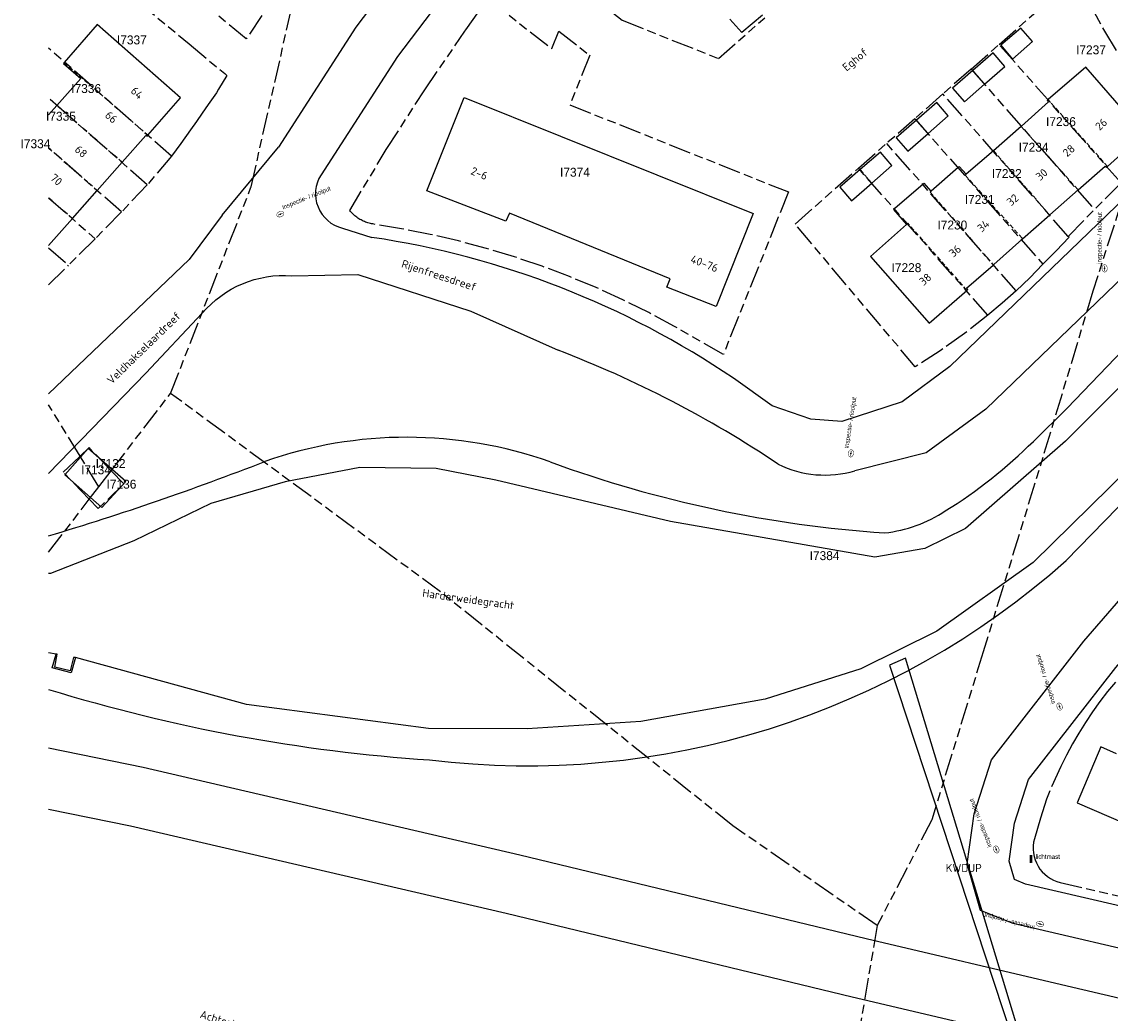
# Model space of a CAD drawing. Extents: x 168491 to 169507, y 481494 to 482503.
# Tile 38 of 108: x 168497 to 168619, y 482133 to 482244. Entities that reach past the tile are written whole.
import ezdxf
from ezdxf.enums import TextEntityAlignment as Align

# ---------------------------------------------------------------- set-up
doc = ezdxf.new("R2010")
doc.units = 0
doc.header["$LTSCALE"] = 0.5
doc.linetypes.add('KAD', pattern=[12, 5, -1, 2, -1, 2, -1])
doc.linetypes.add('STIPPELFIJN', pattern=[1.5, 1, -0.5])
doc.layers.get('0').update_dxf_attribs({"linetype": 'CONTINUOUS'})
for name, color, linetype in [('G01', 3, 'KAD'), ('G_BTD', 3, 'CONTINUOUS'), ('G_KWDUPM1', 7, 'CONTINUOUS'), ('G_OWT', 7, 'CONTINUOUS'), ('G_PNDMV', 1, 'CONTINUOUS'), ('G_PSHD', 1, 'CONTINUOUS'), ('G_WGD', 2, 'CONTINUOUS'), ('G_WTD', 4, 'CONTINUOUS'), ('KWDUP', 7, 'CONTINUOUS'), ('NAR', 7, 'CONTINUOUS'), ('ORL', 7, 'CONTINUOUS'), ('PPAL', 7, 'CONTINUOUS'), ('PPUT', 7, 'CONTINUOUS'), ('Z01', 2, 'CONTINUOUS')]:
    doc.layers.add(name, color=color, linetype=linetype)
doc.styles.add('ISO', font='isocpeur.ttf', dxfattribs={"height": 1})

# ---------------------------------------------------------------- blocks, each defined once
blk = doc.blocks.new('put')
at = {"linetype": 'ByBlock', "lineweight": -2}
h = blk.add_hatch(color=0, dxfattribs=at)
h.dxf.hatch_style = 1
edge = h.paths.add_edge_path()
edge.add_spline(control_points=[(0.44, 0), (0.44, 0.04), (0.43, 0.09), (0.36, 0.2), (0.28, 0.26), (0.09, 0.32), (-0.02, 0.33), (-0.22, 0.29), (-0.31, 0.24), (-0.42, 0.12), (-0.44, 0.06), (-0.44, -0.06), (-0.42, -0.12), (-0.33, -0.22), (-0.28, -0.26), (-0.1, -0.33), (0.04, -0.33), (0.27, -0.27), (0.37, -0.2), (0.43, -0.08), (0.44, -0.04), (0.44, 0)], knot_values=[0, 0, 0, 0, 0.380029, 0.380029, 1.118666, 1.118666, 1.857303, 1.857303, 2.59594, 2.59594, 3.13294, 3.13294, 3.66994, 3.66994, 4.20694, 4.20694, 5.079565, 5.079565, 5.952189, 5.952189, 6.283185, 6.283185, 6.283185, 6.283185], degree=3, periodic=0)
edge = h.paths.add_edge_path(flags=16)
edge.add_ellipse((0, 0), major_axis=(0.392, 0), ratio=0.689655, start_angle=0, end_angle=360)
h = blk.add_hatch(color=0, dxfattribs=at)
h.dxf.hatch_style = 1
h.paths.add_polyline_path([(-0.1, 0, -0.096396), (-0.09, 0.04), (-0.25, 0.04, 1), (-0.25, -0.04), (-0.09, -0.04, -0.096396)])
at = {"linetype": 'ByBlock', "lineweight": -2, "true_color": 0x681648}
h = blk.add_hatch(color=219, dxfattribs=at)
h.dxf.hatch_style = 1
h.paths.add_polyline_path([(0.1, 0, 1), (-0.1, 0, 1)])
at = {"linetype": 'ByBlock', "lineweight": -2}
h = blk.add_hatch(color=0, dxfattribs=at)
h.dxf.hatch_style = 1
h.paths.add_polyline_path([(0.25, 0.04), (0.09, 0.04, -0.096396), (0.1, 0, -0.096396), (0.09, -0.04), (0.25, -0.04, 1)])
at = {"color": 0, "linetype": 'ByBlock', "lineweight": -2}
blk.add_attdef('PUT', (0.5, 0.35), '', height=0.5, dxfattribs=at)
blk = doc.blocks.new('PAAL')
at = {"linetype": 'ByBlock', "lineweight": -2}
h = blk.add_hatch(color=0, dxfattribs=at)
h.dxf.hatch_style = 1
h.paths.add_polyline_path([(0.15, 0.8), (-0.15, 0.8), (-0.15, -0.1), (0, -0.1, -0.414214), (-0.1, 0, -1), (0.1, 0, -0.414214), (0, -0.1), (0.15, -0.1)])
at = {"linetype": 'ByBlock', "lineweight": -2, "true_color": 0x681648}
h = blk.add_hatch(color=219, dxfattribs=at)
h.dxf.hatch_style = 1
h.paths.add_polyline_path([(-0.1, 0, 1), (0.1, 0, 1)])
at = {"color": 0, "linetype": 'ByBlock', "lineweight": -2}
blk.add_attdef('PAAL', (0.5, 0.35), '', height=0.5, dxfattribs=at)

msp = doc.modelspace()

# ---------------------------------------------------------------- linework, layer by layer
at = {"layer": 'G01'}
for p, q in [((168603.416, 482238.46), (168606.569, 482241.234)), ((168620.238, 482225.7), (168606.569, 482241.234)), ((168513.776, 482228.697), (168500, 482240.8151)), ((168603.416, 482238.46), (168600.262, 482235.685)), ((168603.416, 482238.46), (168617.253, 482222.735)), ((168511.053, 482225.499), (168500, 482235.2215)), ((168600.262, 482235.685), (168597.109, 482232.91)), ((168614.319, 482219.711), (168600.262, 482235.685)), ((168597.109, 482232.91), (168593.956, 482230.136)), ((168597.109, 482232.91), (168611.474, 482216.586)), ((168590.803, 482227.361), (168593.956, 482230.136)), ((168608.495, 482213.614), (168593.956, 482230.136)), ((168513.776, 482228.697), (168511.053, 482225.499)), ((168605.316, 482210.869), (168590.803, 482227.361)), ((168511.053, 482225.499), (168508.161, 482222.449)), ((168620.238, 482225.7), (168617.253, 482222.735)), ((168500, 482224.0344), (168505.206, 482219.455)), ((168508.161, 482222.449), (168505.206, 482219.455)), ((168614.319, 482219.711), (168617.253, 482222.735)), ((168505.206, 482219.455), (168502.228, 482216.481)), ((168500, 482218.4409), (168502.228, 482216.481)), ((168500, 482214.2879), (168502.228, 482216.481)), ((168507.015, 482193.443), (168513.677, 482202.11)), ((168503.53, 482195.072), (168500, 482200.8149)), ((168505.635, 482191.647), (168503.53, 482195.072)), ((168505.635, 482191.647), (168507.015, 482193.443)), ((168504.55, 482190.232), (168505.635, 482191.647)), ((168592.906, 482142.437), (168590.395, 482127.795))]:
    msp.add_line(p, q, dxfattribs=at)
for points in [[(168527.603, 482250.074), (168527.197, 482249.497), (168522.149, 482241.846), (168503.703, 482257.168), (168510.142, 482264.583)], [(168563.814, 482262.984), (168562.893, 482262.07), (168561.328, 482260.519), (168561.038, 482260.231), (168560.942, 482260.13), (168560.107, 482259.282), (168556.89, 482255.77), (168553.795, 482252.15), (168564.318, 482243.957), (168575.096, 482239.648), (168580.309, 482244.235)], [(168500, 482252.9494), (168500.715, 482253.787), (168515.745, 482241.288), (168519.742, 482237.964), (168519.993, 482237.756), (168519.043, 482236.206), (168518.806, 482235.818), (168517.871, 482234.495), (168517.219, 482233.545), (168516.568, 482232.594), (168515.917, 482231.644), (168514.834, 482230.119), (168513.776, 482228.697)], [(168513.677, 482202.11), (168522.689, 482225.239), (168522.701, 482225.269), (168528.667, 482251.586)], [(168606.569, 482241.234), (168615.221, 482248.848), (168616.734, 482245.741), (168618.388, 482242.707), (168620.182, 482239.753), (168622.11, 482236.886), (168623.818, 482234.583)], [(168508.161, 482222.449), (168500, 482229.628)], [(168605.316, 482210.869), (168602.686, 482208.823), (168599.967, 482206.898), (168597.163, 482205.096), (168583.689, 482221.101), (168590.803, 482227.361)], [(168621.283, 482226.705), (168617.08, 482213.556), (168612.33, 482197.779), (168604.778, 482173.128), (168599.008, 482154.282), (168598.991, 482154.228), (168592.906, 482142.437)], [(168611.474, 482216.586), (168612.96, 482218.08), (168614.403, 482219.616), (168614.319, 482219.711)], [(168608.495, 482213.614), (168610.027, 482215.054), (168611.474, 482216.586)], [(168608.495, 482213.614), (168606.925, 482212.219), (168605.316, 482210.869)], [(168592.906, 482142.437), (168576.704, 482153.623), (168543.92, 482179.867), (168513.677, 482202.11)], [(168504.55, 482190.232), (168501.64, 482193.26), (168503.53, 482195.072)], [(168507.015, 482193.443), (168504.53, 482196.03), (168503.53, 482195.072)], [(168507.015, 482193.443), (168508.44, 482191.96), (168505.55, 482189.19), (168504.55, 482190.232)], [(168500, 482184.2993), (168504.55, 482190.232)], [(168619.601, 482169.734), (168618.734, 482168.674), (168617.871, 482167.55), (168617.044, 482166.399), (168616.253, 482165.224), (168615.499, 482164.023), (168614.783, 482162.8), (168614.105, 482161.555), (168613.467, 482160.29), (168612.236, 482157.555), (168611.894, 482156.626), (168611.194, 482154.484), (168610.522, 482152.162), (168610.436, 482151.775), (168610.39, 482151.382), (168610.383, 482150.986), (168610.416, 482150.592), (168610.488, 482150.202), (168610.598, 482149.822), (168610.746, 482149.455), (168610.93, 482149.104), (168611.148, 482148.774), (168611.398, 482148.467), (168611.678, 482148.187), (168611.984, 482147.935), (168612.314, 482147.716), (168612.663, 482147.531), (168613.03, 482147.382), (168613.41, 482147.27), (168636.094, 482142.038)]]:
    msp.add_lwpolyline(points, dxfattribs=at)
msp.add_lwpolyline([(168549.255, 482246.344), (168556.418, 482240.764), (168557.201, 482242.722), (168560.66, 482240.025), (168558.431, 482234.467), (168582.937, 482224.693), (168581.811, 482221.876), (168575.651, 482206.466), (168570.176, 482209.628), (168567.298, 482211.17), (168564.371, 482212.617), (168561.398, 482213.967), (168558.381, 482215.217), (168555.326, 482216.368), (168552.233, 482217.417), (168549.108, 482218.363), (168545.954, 482219.206), (168542.773, 482219.944), (168539.569, 482220.576), (168536.347, 482221.103), (168536.209, 482221.128), (168536.073, 482221.157), (168535.937, 482221.191), (168535.802, 482221.23), (168535.669, 482221.273), (168535.538, 482221.32), (168535.408, 482221.372), (168535.28, 482221.428), (168535.154, 482221.489), (168535.03, 482221.554), (168534.908, 482221.623), (168534.788, 482221.695), (168534.672, 482221.772), (168534.557, 482221.853), (168534.446, 482221.938), (168534.337, 482222.026), (168534.232, 482222.118), (168534.129, 482222.213), (168534.03, 482222.312), (168533.935, 482222.414), (168533.842, 482222.519), (168533.754, 482222.627), (168537.862, 482229.445), (168542.163, 482236.143), (168546.655, 482242.715), (168546.773, 482242.883)], close=True, dxfattribs=at)
at = {"layer": 'G_BTD', "linetype": 'Continuous', "lineweight": 25, "transparency": 33554687}
msp.add_lwpolyline([(168508.661, 482192.245), (168504.419, 482195.949), (168501.811, 482192.963), (168505.971, 482189.33), (168508.661, 482192.245)], dxfattribs=at)
at = {"layer": 'G_KWDUPM1', "linetype": 'Continuous', "lineweight": 25, "transparency": 33554687}
msp.add_lwpolyline([(168608.934, 482127.112), (168609.833, 482127.05), (168596.061, 482172.422), (168594.276, 482171.621), (168608.934, 482127.112)], dxfattribs=at)
at = {"layer": 'G_OWT', "linetype": 'Continuous', "lineweight": 25, "transparency": 33554687}
msp.add_lwpolyline([(168622.286, 482208.851), (168614.18, 482200.459), (168610.402, 482196.731)], dxfattribs=at)
for points in [[(168556.224, 482194.438, 0.17105717), (168524.223, 482194.464)], [(168600.534, 482188.929, 0.05738176), (168610.402, 482196.731)], [(168500, 482186.1394, 0.02011402), (168524.223, 482194.464)], [(168556.224, 482194.438, 0.07137294), (168593.731, 482186.473)], [(168593.731, 482186.473, 0.12022642), (168600.534, 482188.929)]]:
    msp.add_lwpolyline(points, format="xyb", dxfattribs=at)
at = {"layer": 'G_PNDMV', "linetype": 'Continuous', "lineweight": 25, "transparency": 33554687}
for points in [[(168580.019, 482244.525), (168577.722, 482242.562), (168576.392, 482244.085)], [(168511.132, 482231.055), (168514.778, 482235.254), (168505.441, 482243.471), (168501.741, 482239.21)], [(168609.016, 482243.05), (168606.772, 482241.137), (168608.063, 482239.581), (168610.321, 482241.569), (168609.016, 482243.05)], [(168605.889, 482240.303), (168603.61, 482238.324)], [(168604.943, 482236.788), (168607.195, 482238.767), (168605.889, 482240.303)], [(168501.741, 482239.21), (168501.66, 482239.117), (168503.596, 482237.403), (168500.913, 482234.383)], [(168603.61, 482238.324), (168601.33, 482236.345), (168602.674, 482234.795), (168604.943, 482236.788)], [(168616.28, 482238.702), (168612.064, 482235.045)], [(168618.731, 482227.556), (168622.805, 482231.229), (168616.28, 482238.702)], [(168546.607, 482235.291), (168578.996, 482222.288), (168574.83, 482211.854), (168569.308, 482214.016), (168569.687, 482214.941), (168551.657, 482222.334), (168551.278, 482221.409), (168542.398, 482224.838), (168546.607, 482235.291)], [(168500.913, 482234.383), (168500, 482233.3558)], [(168599.567, 482234.739), (168597.296, 482232.752)], [(168598.602, 482231.254), (168600.858, 482233.232), (168599.567, 482234.739)], [(168612.064, 482235.045), (168611.953, 482234.949), (168612.084, 482234.792), (168609.081, 482232.073), (168609.056, 482232.051)], [(168597.296, 482232.752), (168595.024, 482230.766), (168596.347, 482229.277), (168598.602, 482231.254)], [(168609.056, 482232.051), (168605.919, 482229.316)], [(168508.234, 482228.032), (168510.886, 482231.037), (168511.038, 482230.947), (168511.132, 482231.055)], [(168593.257, 482229.169), (168590.986, 482227.198)], [(168592.286, 482225.686), (168594.555, 482227.662), (168593.257, 482229.169)], [(168605.919, 482229.316), (168602.886, 482226.672)], [(168505.447, 482224.873), (168508.234, 482228.032)], [(168590.986, 482227.198), (168588.715, 482225.228), (168590.018, 482223.71), (168592.286, 482225.686)], [(168601.982, 482227.446), (168598.934, 482224.77)], [(168602.886, 482226.672), (168602.082, 482227.534), (168601.982, 482227.446)], [(168615.418, 482224.916), (168618.469, 482227.588), (168618.602, 482227.44), (168618.731, 482227.556)], [(168598.054, 482225.574), (168594.875, 482222.847)], [(168598.934, 482224.77), (168598.168, 482225.672), (168598.054, 482225.574)], [(168502.666, 482221.721), (168505.447, 482224.873)], [(168612.238, 482222.123), (168615.418, 482224.916)], [(168500, 482218.6992), (168502.666, 482221.721)], [(168594.875, 482222.847), (168594.731, 482222.723), (168596.18, 482221.06)], [(168609.185, 482219.454), (168612.238, 482222.123)], [(168596.18, 482221.06), (168592.133, 482217.459), (168598.728, 482209.981), (168602.956, 482213.665)], [(168605.904, 482216.502), (168605.973, 482216.562), (168609.1, 482219.38), (168609.185, 482219.454)], [(168602.956, 482213.665), (168603.055, 482213.751), (168602.92, 482213.894), (168605.904, 482216.502)], [(168617.968, 482162.462), (168615.3, 482156.205), (168625.959, 482151.614), (168628.542, 482157.507), (168630.733, 482156.59), (168631.987, 482159.677), (168626.449, 482162.038)], [(168619.741, 482161.706), (168617.968, 482162.462)]]:
    msp.add_lwpolyline(points, dxfattribs=at)
at = {"layer": 'G_PNDMV', "linetype": 'STIPPELFIJN', "lineweight": -3, "transparency": 33554687}
for points in [[(168501.741, 482239.21), (168511.132, 482231.055)], [(168603.61, 482238.324), (168604.943, 482236.788)], [(168508.234, 482228.032), (168500.913, 482234.383)], [(168618.731, 482227.556), (168612.064, 482235.045)], [(168597.296, 482232.752), (168598.602, 482231.254)], [(168609.056, 482232.051), (168615.418, 482224.916)], [(168500, 482229.598), (168505.447, 482224.873)], [(168605.919, 482229.316), (168612.238, 482222.123)], [(168592.286, 482225.686), (168590.986, 482227.198)], [(168602.886, 482226.672), (168602.772, 482226.569)], [(168602.772, 482226.569), (168609.185, 482219.454)], [(168598.934, 482224.77), (168598.831, 482224.676)], [(168598.831, 482224.676), (168605.904, 482216.502)], [(168502.666, 482221.721), (168500, 482224.0341)], [(168596.18, 482221.06), (168596.331, 482221.193)], [(168602.956, 482213.665), (168596.331, 482221.193)]]:
    msp.add_lwpolyline(points, dxfattribs=at)
at = {"layer": 'G_PSHD', "linetype": 'Continuous', "lineweight": 25, "transparency": 33554687}
for points in [[(168503.013, 482172.481), (168502.54, 482170.768), (168500.409, 482171.324), (168500.834, 482172.876)], [(168503.013, 482172.481), (168502.789, 482172.509), (168502.427, 482170.99), (168500.687, 482171.412), (168500.967, 482172.867), (168500.834, 482172.876)]]:
    msp.add_lwpolyline(points, dxfattribs=at)
at = {"layer": 'G_WGD', "linetype": 'Continuous', "lineweight": 25, "transparency": 33554687}
for points in [[(168666.136, 482324.054), (168653.347, 482320.216), (168642.511, 482316.11), (168619.472, 482306.292), (168603.072, 482297.724), (168592.138, 482290.762), (168577.202, 482281.836), (168564.609, 482270.858), (168554.359, 482259.166), (168548.892, 482252.829), (168539.13, 482239.887), (168530.546, 482226.631)], [(168595.996, 482299.985), (168589.141, 482295.62), (168573.836, 482286.474), (168560.57, 482274.909), (168550.052, 482262.911), (168544.448, 482256.415), (168534.45, 482243.161), (168525.755, 482229.733)], [(168519.465, 482222.075), (168525.755, 482229.733)], [(168656.157, 482224.149), (168637.08, 482206.939), (168614.078, 482183.372)], [(168620.786, 482224.132), (168601.046, 482205.114), (168595.685, 482201.18), (168588.943, 482198.975)], [(168740.847, 482116.082), (168626.798, 482143.075), (168609.531, 482147.1), (168608.276, 482147.592), (168607.68, 482149.677), (168608.278, 482153.93), (168609.871, 482158.807), (168619.641, 482171.386), (168640.414, 482195.341), (168656.355, 482210.578), (168666.429, 482218.603), (168672.06, 482221.263), (168678.527, 482223.543), (168686.326, 482223.717), (168696.512, 482223.438), (168705.076, 482222.268), (168716.082, 482218.914), (168729.922, 482212.159), (168753.556, 482202.489), (168754.331, 482202.326)], [(168519.465, 482222.075), (168515.774, 482217.126), (168500, 482202.0435)], [(168532.946, 482220.631), (168536.255, 482219.597)], [(168625.83, 482220.34), (168605.069, 482200.338), (168598.386, 482195.434), (168590.395, 482193.429)], [(168527.265, 482215.302), (168534.652, 482215.424), (168547.347, 482211.34), (168557.113, 482206.952)], [(168500, 482193.1102), (168510.908, 482204.359), (168517.224, 482211.093)], [(168588.943, 482198.975), (168585.452, 482199.212), (168581.119, 482200.729), (168576.78, 482203.799)], [(168500, 482155.4881), (168509.171, 482153.613), (168551.279, 482143.839), (168590.103, 482134.439), (168612.661, 482129.133), (168612.847, 482129.09)]]:
    msp.add_lwpolyline(points, dxfattribs=at)
at = {"layer": 'G_WGD', "lineweight": -3, "transparency": 33554687}
for points in [[(168759.347, 482107.938), (168758.505, 482107.87), (168739.866, 482111.568), (168625.741, 482138.578), (168608.156, 482142.678), (168604.464, 482144.125), (168602.969, 482149.35), (168603.76, 482154.977), (168605.73, 482161.006), (168616.07, 482174.318), (168637.066, 482198.531), (168653.314, 482214.061), (168663.97, 482222.55), (168670.301, 482225.541), (168677.686, 482228.145), (168686.338, 482228.338), (168696.889, 482228.049), (168706.068, 482226.795), (168717.779, 482223.225), (168731.812, 482216.377), (168754.918, 482206.923), (168759.033, 482206.055)], [(168500, 482162.3513), (168510.605, 482160.183), (168552.83, 482150.381), (168591.664, 482140.98), (168614.198, 482135.679), (168674.363, 482121.577), (168718.338, 482112.276), (168754.437, 482103.074), (168758.157, 482103.274), (168759.347, 482107.938)]]:
    msp.add_lwpolyline(points, dxfattribs=at)
at = {"layer": 'G_WGD', "linetype": 'Continuous', "lineweight": 25, "transparency": 33554687}
for points in [[(168530.546, 482226.631, 0.51483302), (168532.946, 482220.631)], [(168576.78, 482203.799, 0.1127487), (168536.255, 482219.597)], [(168517.224, 482211.093, -0.24088181), (168527.265, 482215.302)], [(168581.778, 482194.188, 0.05644697), (168557.113, 482206.952)], [(168581.778, 482194.188, 0.18857937), (168590.395, 482193.429)], [(168542.717, 482161.017, 0.21536908), (168614.078, 482183.372)], [(168500, 482168.9257, 0.05820365), (168542.717, 482161.017)]]:
    msp.add_lwpolyline(points, format="xyb", dxfattribs=at)
at = {"layer": 'G_WTD', "linetype": 'Continuous', "lineweight": 25, "transparency": 33554687}
for points in [[(168761.439, 482220.892), (168753.147, 482223.806), (168735.728, 482231.928), (168718.012, 482239.131), (168700.624, 482243.663), (168689.958, 482244.264), (168679.632, 482243.42), (168670.599, 482241.152), (168662.475, 482238.38), (168648.432, 482229.205), (168632.065, 482214.829), (168614.006, 482196.755), (168602.792, 482186.959), (168598.224, 482184.73), (168592.65, 482183.761), (168569.726, 482187.735), (168550.139, 482192.385), (168543.456, 482193.704), (168534.885, 482193.793), (168526.529, 482192.196), (168518.204, 482189.778), (168509.554, 482185.581), (168500.205, 482181.913), (168500, 482181.9105)], [(168761.829, 482214.021), (168752.9, 482215.987), (168732.967, 482225.138), (168721.303, 482230.065), (168699.282, 482235.701), (168690.736, 482236.579), (168680.589, 482236.216), (168667.32, 482232.609), (168654.101, 482224.522), (168639.541, 482212.528), (168623.246, 482195.782), (168610.39, 482183.163), (168599.575, 482175.457), (168591.068, 482171.216), (168580.327, 482167.837), (168566.393, 482165.328), (168553.67, 482164.496), (168542.6, 482164.536), (168522.176, 482167.211), (168503.013, 482172.481)], [(168500.834, 482172.876), (168500, 482173.0094)]]:
    msp.add_lwpolyline(points, dxfattribs=at)

# ---------------------------------------------------------------- block references
at = {"layer": 'PPAL', "linetype": 'Continuous', "lineweight": 13, "transparency": 33554687}
msp.add_blockref('PAAL', (168610.155, 482149.569), dxfattribs=at).add_auto_attribs({'PAAL': 'lichtmast'})
at = {"layer": 'PPUT', "linetype": 'Continuous', "lineweight": 13, "transparency": 33554687}
for p, rotation in [((168525.98, 482222.203), 22.25328927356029), ((168618.393, 482216.127), 89.59508957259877), ((168589.944, 482195.384), 81.15373770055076), ((168613.341, 482166.996), 107.3781873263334), ((168606.25, 482150.971), 111.1247191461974), ((168611.158, 482142.613), 165.4473707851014)]:
    msp.add_blockref('put', p, dxfattribs=dict(at, rotation=rotation)).add_auto_attribs({'PUT': 'inspectie- / rioolput'})

# ---------------------------------------------------------------- texts
at = {"layer": 'KWDUP', "linetype": 'Continuous', "lineweight": 70, "transparency": 33554687, "style": 'ISO'}
msp.add_text('KWDUP', height=0.9, dxfattribs=at).set_placement((168602.603, 482148.895), align=Align.MIDDLE_CENTER)
at = {"layer": 'NAR', "linetype": 'Continuous', "lineweight": 25, "transparency": 33554687, "style": 'ISO'}
for s, rotation, p in [('64', 318.7, (168509.914, 482235.801)), ('66', 318.7, (168507.022, 482233.077)), ('26', 42, (168618.007, 482232.289)), ('68', 318.7, (168503.636, 482229.227)), ('28', 41.2, (168614.384, 482229.328)), ('70', 318.7, (168500.862, 482226.073)), ('2-6', 338.2, (168548.284, 482226.778)), ('30', 41.3, (168611.332, 482226.651)), ('32', 41.2, (168608.087, 482223.807)), ('34', 42, (168604.798, 482220.888)), ('36', 41.2, (168601.628, 482218.077)), ('40-76', 338.6, (168573.527, 482216.66)), ('38', 41.1, (168598.287, 482214.902))]:
    msp.add_text(s, height=0.9, rotation=rotation, dxfattribs=at).set_placement(p, align=Align.MIDDLE_CENTER)
at = {"layer": 'ORL', "linetype": 'Continuous', "lineweight": 25, "transparency": 33554687, "style": 'ISO'}
for s, rotation, p in [('Eghof', 39.6, (168590.409, 482239.536)), ('Rijenfreesdreef', 342, (168543.778, 482215.348)), ('Veldhakselaardreef', 44.2, (168510.663, 482207.208)), ('Harderweidegracht', 352.1, (168547.047, 482179.042)), ('Achterhuusdreef', 343.1, (168521.47, 482131.194))]:
    msp.add_text(s, height=0.9, rotation=rotation, dxfattribs=at).set_placement(p, align=Align.MIDDLE_CENTER)
at = {"layer": 'Z01', "ltscale": 0.5}
for s, p in [('I7337', (168507.6575, 482241.242)), ('I7237', (168615.1935, 482240.1283)), ('I7336', (168502.5349, 482235.7885)), ('I7335', (168499.7088, 482232.681)), ('I7236', (168611.827, 482232.08)), ('I7334', (168496.8506, 482229.6015)), ('I7234', (168608.7575, 482229.2103)), ('I7374', (168557.3374, 482226.405)), ('I7232', (168605.756, 482226.2628)), ('I7231', (168602.715, 482223.3609)), ('I7230', (168599.649, 482220.4876)), ('I7228', (168594.5025, 482215.7066)), ('I7134', (168503.6375, 482193.0393)), ('I7132', (168505.2725, 482193.7469)), ('I7136', (168506.495, 482191.431)), ('I7384', (168585.324, 482183.4153))]:
    msp.add_text(s, height=1, dxfattribs=at).set_placement(p)

doc.saveas('drawing.dxf')
